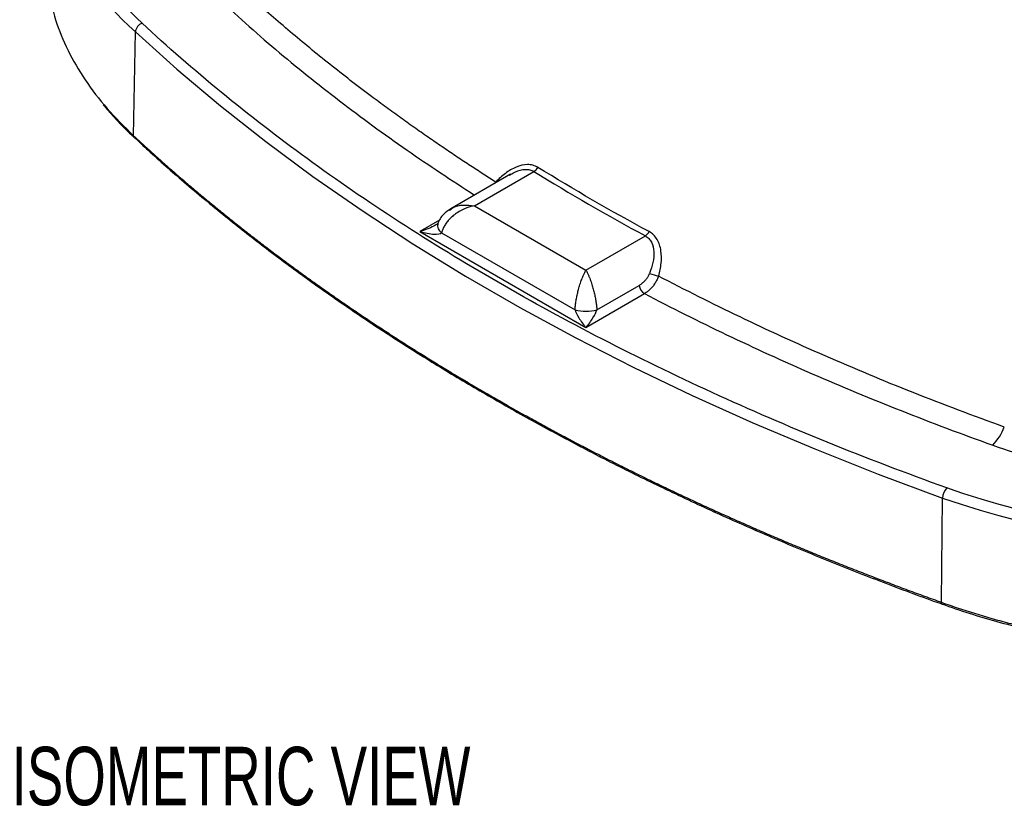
# Model space of a CAD drawing. Header units: millimetres. Extents: x 13 to 546, y 13 to 419.
# Tile 34 of 41: x 341 to 412, y 261 to 318. Entities that reach past the tile are written whole.
import ezdxf

# ---------------------------------------------------------------- set-up
doc = ezdxf.new("R2010")
doc.units = ezdxf.units.MM
doc.header["$LTSCALE"] = 2
doc.layers.add('TEXT', color=140, linetype='Continuous', lineweight=25)
doc.styles.add('SLDTEXTSTYLE0', font='TXT', dxfattribs={"width": 0.7})

msp = doc.modelspace()

# ---------------------------------------------------------------- linework, layer by layer
for p, q in [((349.285, 309.638), (349.42, 317.158)), ((376.6, 306.844), (372.282, 304.351)), ((373.988, 304.563), (378.293, 307.049)), ((376.526, 306.775), (376.612, 306.825)), ((375.439, 306.174), (375.533, 306.28)), ((375.533, 306.28), (375.562, 306.245)), ((372.178, 304.242), (372.298, 304.327)), ((373.988, 304.563), (382.069, 299.898)), ((371.451, 303.518), (370.029, 302.697)), ((370.029, 302.697), (382.069, 295.747)), ((371.613, 302.613), (381.277, 297.034)), ((382.069, 299.898), (386.374, 302.384)), ((382.861, 297.034), (385.919, 298.799)), ((382.069, 295.747), (386.314, 298.198)), ((407.829, 275.841), (407.913, 283.391))]:
    msp.add_line(p, q)
at = {"flags": 128}
msp.add_lwpolyline([(349.42, 317.158), (352.427, 314.456), (355.576, 311.808), (358.864, 309.218), (362.288, 306.686), (365.845, 304.217), (369.53, 301.811), (373.342, 299.471), (377.276, 297.2), (381.328, 295), (385.495, 292.872), (389.773, 290.819), (394.158, 288.843), (398.646, 286.945), (403.233, 285.127), (407.913, 283.391)], dxfattribs=at)
for centre, radius, start, end in [((362.726, 332.178), 20.066, 199.27093, 228.46313), ((350.161, 317.092), 0.744, 110.08503, 174.90944), ((377.885, 307.752), 0.813, 300.16668, 329.93013), ((371.935, 303.143), 0.62, 168.50881, 238.65674), ((385.909, 303.079), 0.837, 303.79489, 332.34332), ((387.968, 302.687), 3.28, 246.98626, 258.80866), ((386.801, 298.949), 0.895, 189.59971, 237.07702), ((382.069, 299.904), 2.977, 254.57473, 285.42575), ((408.836, 289.884), 3.796, 315.49191, 339.22077), ((409.045, 283.36), 1.132, 137.17181, 178.42953), ((430.152, 348.317), 68.629, 251.09231, 288.90817)]:
    msp.add_arc(centre, radius, start, end)
for points, knots in [([(423.839, 315.645), (423.557, 315.74), (422.439, 316.117), (420.948, 316.637), (418.995, 317.34), (416.855, 318.135), (413.726, 319.352), (409.329, 321.179), (403.328, 323.924), (397.609, 326.916), (390.857, 330.929), (385.855, 334.372), (381.38, 337.893), (379.4, 339.564), (377.789, 340.983), (376.478, 342.176), (375.262, 343.331), (374.564, 344.019), (374.387, 344.193)], [0, 0, 0, 0, 0.013896, 0.055031, 0.074043, 0.111666, 0.16316, 0.234295, 0.341708, 0.488079, 0.561416, 0.752576, 0.817254, 0.881768, 0.900989, 0.941651, 0.985248, 1, 1, 1, 1]), ([(349.906, 317.791), (347.874, 319.679), (346.299, 321.732), (344.186, 326.008), (343.648, 328.232), (343.648, 332.678), (344.186, 334.902), (346.299, 339.178), (347.874, 341.231), (349.906, 343.119)], [0, 0, 0, 0, 0.25, 0.25, 0.5, 0.5, 0.75, 0.75, 1, 1, 1, 1]), ([(342.941, 322.824), (342.932, 322.724), (342.856, 321.871), (343.06, 320.261), (343.576, 318.018), (344.482, 315.813), (345.735, 313.668), (347.306, 311.591), (348.625, 310.289), (349.285, 309.638)], [0, 0, 0, 0, 0.021708, 0.184757, 0.347805, 0.510854, 0.673903, 0.836951, 1, 1, 1, 1]), ([(375.533, 306.28), (375.232, 306.472), (374.618, 306.864), (373.69, 307.468), (372.735, 308.099), (371.755, 308.758), (370.75, 309.446), (369.723, 310.163), (368.672, 310.909), (367.601, 311.687), (366.367, 312.601), (364.992, 313.646), (363.5, 314.815), (362.048, 315.989), (360.634, 317.167), (359.259, 318.349), (357.919, 319.535), (357.053, 320.332), (356.621, 320.729)], [0, 0, 0, 0, 0.042828, 0.087342, 0.133549, 0.181453, 0.231061, 0.282381, 0.335422, 0.390191, 0.446701, 0.527249, 0.607296, 0.686818, 0.765833, 0.844358, 0.922408, 1, 1, 1, 1]), ([(355.264, 319.712), (356.686, 318.427), (359.528, 315.857), (364.168, 312.156), (368.957, 308.63), (372.344, 306.414), (373.99, 305.338)], [0, 0, 0, 0, 0.253953, 0.507771, 0.760785, 1, 1, 1, 1]), ([(375.698, 299.019), (370.796, 301.849), (366.175, 304.841), (357.559, 311.112), (353.563, 314.391), (349.906, 317.791)], [0, 0, 0, 0, 0.5, 0.5, 1, 1, 1, 1]), ([(347.095, 311.887), (347.352, 311.582), (347.941, 310.882), (348.7, 310.094), (349.227, 309.621), (349.343, 309.517)], [0, 0, 0, 0, 0.375854, 0.862754, 1, 1, 1, 1]), ([(349.285, 309.638), (349.539, 309.403), (350.047, 308.932), (350.822, 308.231), (351.606, 307.534), (352.399, 306.84), (353.202, 306.149), (354.014, 305.463), (354.836, 304.78), (355.667, 304.101), (356.507, 303.426), (357.357, 302.754), (358.216, 302.087), (359.084, 301.423), (359.961, 300.764), (360.847, 300.108), (361.742, 299.457), (362.645, 298.81), (363.558, 298.167), (364.48, 297.528), (365.41, 296.893), (366.349, 296.263), (367.296, 295.637), (368.252, 295.016), (369.217, 294.398), (370.19, 293.786), (371.171, 293.177), (372.161, 292.573), (373.159, 291.974), (374.165, 291.379), (374.842, 290.987), (375.181, 290.79)], [0, 0, 0, 0, 0.034483, 0.068966, 0.103448, 0.137931, 0.172414, 0.206897, 0.241379, 0.275862, 0.310345, 0.344828, 0.37931, 0.413793, 0.448276, 0.482759, 0.517241, 0.551724, 0.586207, 0.62069, 0.655172, 0.689655, 0.724138, 0.758621, 0.793103, 0.827586, 0.862069, 0.896552, 0.931034, 0.965517, 1, 1, 1, 1]), ([(349.341, 309.508), (349.34, 309.508), (349.316, 309.517), (349.294, 309.563), (349.288, 309.614), (349.285, 309.638)], [0, 0, 0, 0, 0.014948, 0.527052, 1, 1, 1, 1]), ([(349.348, 309.519), (349.679, 309.206), (350.831, 308.117), (353.022, 306.206), (355.815, 303.874), (358.727, 301.591), (361.627, 299.434), (364.624, 297.321), (367.715, 295.254), (370.897, 293.235), (374.169, 291.264), (377.528, 289.343), (380.973, 287.474), (384.499, 285.656), (388.106, 283.893), (391.791, 282.185), (395.551, 280.533), (399.382, 278.936), (403.289, 277.404), (406.126, 276.331), (407.68, 275.787), (407.887, 275.714)], [0, 0, 0, 0, 0.022775, 0.079386, 0.142441, 0.199049, 0.255659, 0.312268, 0.368874, 0.425477, 0.482078, 0.538675, 0.595269, 0.651858, 0.708443, 0.765023, 0.821597, 0.878165, 0.934725, 0.991277, 1, 1, 1, 1]), ([(378.589, 307.344), (378.477, 307.413), (378.358, 307.464), (378.105, 307.531), (377.97, 307.547), (377.564, 307.545), (377.281, 307.477), (376.74, 307.253), (376.475, 307.094), (375.982, 306.726), (375.751, 306.514), (375.533, 306.28)], [0, 0, 0, 0, 0.125, 0.125, 0.25, 0.25, 0.5, 0.5, 0.75, 0.75, 1, 1, 1, 1]), ([(376.612, 306.825), (376.725, 306.896), (377.061, 307.108), (377.557, 307.221), (378.012, 307.19), (378.201, 307.095), (378.293, 307.049)], [0, 0, 0, 0, 0.2059666, 0.6091334, 0.808382, 1, 1, 1, 1]), ([(372.274, 304.346), (372.085, 304.218), (371.794, 304.02), (371.486, 303.63), (371.382, 303.39), (371.328, 303.266)], [0, 0, 0, 0, 0.468962, 0.72537, 1, 1, 1, 1]), ([(373.988, 304.563), (373.929, 304.551), (373.817, 304.528), (373.657, 304.483), (373.513, 304.436), (373.385, 304.389), (373.274, 304.344), (373.069, 304.252), (372.788, 304.098), (372.462, 303.863), (372.199, 303.621), (371.986, 303.373), (371.817, 303.12), (371.689, 302.866), (371.638, 302.696), (371.613, 302.613)], [0, 0, 0, 0, 0.055626, 0.106386, 0.152282, 0.193312, 0.229478, 0.26078, 0.395693, 0.515775, 0.620854, 0.721553, 0.818118, 0.910829, 1, 1, 1, 1]), ([(372.298, 304.327), (372.348, 304.366), (372.579, 304.542), (373.176, 304.65), (373.716, 304.592), (373.988, 304.563)], [0, 0, 0, 0, 0.122473, 0.556448, 1, 1, 1, 1]), ([(371.342, 303.296), (371.342, 303.296), (371.343, 303.297), (371.336, 303.287), (371.316, 303.266), (371.281, 303.236), (371.234, 303.201), (371.193, 303.176), (371.172, 303.164)], [0, 0, 0, 0, 0.072978, 0.250728, 0.427137, 0.607883, 0.797569, 1, 1, 1, 1]), ([(371.177, 303.176), (371.135, 303.149), (370.773, 302.917), (370.378, 302.8), (370.029, 302.697)], [0, 0, 0, 0, 0.115061, 1, 1, 1, 1]), ([(370.029, 302.697), (370.398, 302.591), (370.766, 302.522), (371.337, 302.492), (371.539, 302.53), (371.613, 302.613)], [0, 0, 0, 0, 0.5, 0.5, 1, 1, 1, 1]), ([(387.331, 299.469), (387.422, 299.777), (387.486, 300.085), (387.549, 300.704), (387.548, 301.015), (387.458, 301.603), (387.368, 301.885), (387.154, 302.246), (387.069, 302.357), (386.876, 302.546), (386.769, 302.626), (386.65, 302.691)], [0, 0, 0, 0, 0.25, 0.25, 0.5, 0.5, 0.75, 0.75, 0.875, 0.875, 1, 1, 1, 1]), ([(386.374, 302.384), (386.471, 302.333), (386.556, 302.268), (386.704, 302.112), (386.768, 302.021), (386.92, 301.721), (386.973, 301.484), (387.001, 300.987), (386.976, 300.723), (386.87, 300.196), (386.789, 299.932), (386.685, 299.668)], [0, 0, 0, 0, 0.125, 0.125, 0.25, 0.25, 0.5, 0.5, 0.75, 0.75, 1, 1, 1, 1]), ([(381.277, 297.034), (381.281, 297.08), (381.289, 297.172), (381.304, 297.315), (381.323, 297.463), (381.345, 297.617), (381.371, 297.774), (381.401, 297.934), (381.435, 298.097), (381.473, 298.262), (381.514, 298.428), (381.576, 298.663), (381.669, 298.971), (381.775, 299.266), (381.872, 299.506), (381.963, 299.706), (382.031, 299.83), (382.069, 299.898)], [0, 0, 0, 0, 0.0441824, 0.0892078, 0.1351191, 0.181957, 0.2297597, 0.2785631, 0.3284011, 0.3793054, 0.4313057, 0.48443, 0.6044822, 0.7393704, 0.8068075, 0.8936862, 1, 1, 1, 1]), ([(382.069, 299.898), (382.089, 299.864), (382.126, 299.797), (382.18, 299.691), (382.228, 299.589), (382.27, 299.493), (382.307, 299.404), (382.375, 299.233), (382.469, 298.971), (382.577, 298.611), (382.666, 298.267), (382.737, 297.938), (382.794, 297.62), (382.836, 297.316), (382.853, 297.127), (382.861, 297.034)], [0, 0, 0, 0, 0.0556207, 0.1063784, 0.1522729, 0.1933044, 0.2294732, 0.2607799, 0.3956813, 0.5157754, 0.6208515, 0.7215489, 0.818114, 0.9108259, 1, 1, 1, 1]), ([(385.919, 298.799), (385.951, 298.819), (386.014, 298.857), (386.108, 298.924), (386.198, 298.997), (386.284, 299.076), (386.385, 299.181), (386.495, 299.315), (386.604, 299.484), (386.658, 299.607), (386.685, 299.668)], [0, 0, 0, 0, 0.104968, 0.208389, 0.310707, 0.412377, 0.513868, 0.681464, 0.842592, 1, 1, 1, 1]), ([(408.215, 284.13), (402.325, 286.241), (396.646, 288.548), (385.783, 293.522), (380.6, 296.189), (375.698, 299.019)], [0, 0, 0, 0, 0.5, 0.5, 1, 1, 1, 1]), ([(387.331, 299.469), (387.315, 299.427), (387.283, 299.34), (387.225, 299.213), (387.158, 299.085), (387.083, 298.958), (386.999, 298.834), (386.884, 298.685), (386.73, 298.516), (386.532, 298.338), (386.388, 298.245), (386.314, 298.198)], [0, 0, 0, 0, 0.0761284, 0.1551403, 0.2370249, 0.3217317, 0.4091688, 0.4992021, 0.6549151, 0.8224464, 1, 1, 1, 1]), ([(412.385, 288.537), (407.921, 290.14), (403.591, 291.857), (397.303, 294.603), (395.245, 295.545), (391.223, 297.472), (389.256, 298.46), (387.331, 299.469)], [0, 0, 0, 0, 0.5, 0.5, 0.75, 0.75, 1, 1, 1, 1]), ([(386.314, 298.198), (388.253, 297.183), (390.234, 296.192), (394.286, 294.257), (396.359, 293.312), (402.691, 290.556), (407.05, 288.832), (411.543, 287.223)], [0, 0, 0, 0, 0.25, 0.25, 0.5, 0.5, 1, 1, 1, 1]), ([(381.277, 297.034), (381.314, 296.887), (381.415, 296.674), (381.701, 296.21), (381.885, 295.96), (382.069, 295.747)], [0, 0, 0, 0, 0.5, 0.5, 1, 1, 1, 1]), ([(382.069, 295.747), (382.253, 295.96), (382.437, 296.21), (382.723, 296.674), (382.824, 296.887), (382.861, 297.034)], [0, 0, 0, 0, 0.5, 0.5, 1, 1, 1, 1]), ([(375.181, 290.79), (375.521, 290.595), (376.201, 290.204), (377.232, 289.623), (378.27, 289.047), (379.317, 288.475), (380.37, 287.908), (381.432, 287.347), (382.502, 286.79), (383.578, 286.238), (384.663, 285.691), (385.755, 285.148), (386.854, 284.611), (387.961, 284.079), (389.075, 283.552), (390.196, 283.031), (391.324, 282.514), (392.46, 282.003), (393.602, 281.496), (394.751, 280.995), (395.907, 280.5), (397.07, 280.009), (398.24, 279.524), (399.416, 279.045), (400.599, 278.57), (401.788, 278.102), (402.983, 277.638), (404.185, 277.18), (405.393, 276.728), (406.607, 276.281), (407.422, 275.988), (407.829, 275.841)], [0, 0, 0, 0, 0.034483, 0.068966, 0.103448, 0.137931, 0.172414, 0.206897, 0.241379, 0.275862, 0.310345, 0.344828, 0.37931, 0.413793, 0.448276, 0.482759, 0.517241, 0.551724, 0.586207, 0.62069, 0.655172, 0.689655, 0.724138, 0.758621, 0.793103, 0.827586, 0.862069, 0.896552, 0.931034, 0.965517, 1, 1, 1, 1]), ([(411.543, 287.223), (412.595, 286.846), (413.68, 286.501), (415.36, 286.033), (415.928, 285.885), (417.083, 285.605), (417.669, 285.473), (420.613, 284.864), (423.033, 284.525), (425.519, 284.335)], [0, 0, 0, 0, 0.25, 0.25, 0.375, 0.375, 0.5, 0.5, 1, 1, 1, 1]), ([(452.09, 284.13), (448.818, 282.957), (445.262, 282.048), (437.855, 280.828), (434.004, 280.517), (426.301, 280.517), (422.45, 280.828), (415.042, 282.048), (411.486, 282.957), (408.215, 284.13)], [0, 0, 0, 0, 0.25, 0.25, 0.5, 0.5, 0.75, 0.75, 1, 1, 1, 1]), ([(407.829, 275.841), (408.031, 275.769), (408.436, 275.626), (409.051, 275.418), (409.672, 275.215), (410.298, 275.019), (410.93, 274.829), (411.568, 274.645), (412.211, 274.468), (412.858, 274.296), (413.511, 274.131), (414.169, 273.973), (414.831, 273.82), (415.497, 273.675), (416.168, 273.535), (416.842, 273.403), (417.521, 273.277), (418.203, 273.157), (418.888, 273.044), (419.576, 272.938), (420.268, 272.838), (420.962, 272.746), (421.659, 272.66), (422.358, 272.58), (423.06, 272.508), (423.763, 272.442), (424.469, 272.384), (425.175, 272.332), (425.884, 272.287), (426.593, 272.249), (427.304, 272.218), (428.015, 272.194), (428.727, 272.176), (429.44, 272.166), (430.152, 272.162), (430.865, 272.166), (431.577, 272.176), (432.289, 272.194), (433.001, 272.218), (433.711, 272.249), (434.421, 272.287), (435.129, 272.332), (435.836, 272.384), (436.541, 272.443), (437.245, 272.508), (437.946, 272.581), (438.646, 272.66), (439.343, 272.746), (440.037, 272.838), (440.728, 272.938), (441.417, 273.044), (442.102, 273.157), (442.784, 273.277), (443.462, 273.403), (444.137, 273.536), (444.807, 273.675), (445.474, 273.821), (446.136, 273.973), (446.793, 274.131), (447.446, 274.297), (448.094, 274.468), (448.737, 274.646), (449.374, 274.829), (450.006, 275.019), (450.633, 275.216), (451.253, 275.418), (451.869, 275.626), (452.273, 275.769), (452.476, 275.841)], [0, 0, 0, 0, 0.0151515, 0.030303, 0.0454545, 0.060606, 0.0757575, 0.0909091, 0.1060606, 0.1212121, 0.1363636, 0.1515151, 0.1666666, 0.1818181, 0.1969697, 0.2121212, 0.2272727, 0.2424242, 0.2575757, 0.2727272, 0.2878787, 0.3030303, 0.3181818, 0.3333333, 0.3484848, 0.3636363, 0.3787879, 0.3939394, 0.4090909, 0.4242424, 0.4393939, 0.4545454, 0.469697, 0.4848485, 0.5, 0.5151515, 0.530303, 0.5454546, 0.5606061, 0.5757576, 0.5909091, 0.6060606, 0.6212121, 0.6363637, 0.6515152, 0.6666667, 0.6818182, 0.6969697, 0.7121213, 0.7272728, 0.7424243, 0.7575758, 0.7727273, 0.7878788, 0.8030303, 0.8181819, 0.8333334, 0.8484849, 0.8636364, 0.8787879, 0.8939394, 0.9090909, 0.9242425, 0.939394, 0.9545455, 0.969697, 0.9848485, 1, 1, 1, 1]), ([(407.889, 275.716), (407.88, 275.717), (407.855, 275.72), (407.834, 275.767), (407.83, 275.817), (407.829, 275.841)], [0, 0, 0, 0, 0.247771, 0.6388363, 1, 1, 1, 1]), ([(407.889, 275.716), (408.051, 275.655), (408.844, 275.36), (410.33, 274.888), (412.339, 274.305), (414.397, 273.792), (416.486, 273.343), (418.596, 272.962), (420.702, 272.65), (422.752, 272.41), (424.621, 272.245), (426.261, 272.141), (428.062, 272.062), (429.34, 272.05), (430.152, 272.042)], [0, 0, 0, 0, 0.024604, 0.120662, 0.216509, 0.312055, 0.407149, 0.501519, 0.594611, 0.685121, 0.768999, 0.836499, 0.896052, 1, 1, 1, 1])]:
    msp.add_open_spline(points, degree=3, knots=knots)
for points in [[(378.293, 307.049), (380.895, 305.441), (383.589, 303.886), (386.374, 302.384)], [(386.65, 302.691), (383.871, 304.189), (381.184, 305.741), (378.589, 307.344)]]:
    msp.add_open_spline(points, degree=3)

# ---------------------------------------------------------------- texts
at = {"layer": 'TEXT', "insert": (340.453, 265.37), "char_height": 4.23333, "attachment_point": 1, "style": 'SLDTEXTSTYLE0'}
msp.add_mtext('ISOMETRIC VIEW', dxfattribs=at)

doc.saveas('drawing.dxf')
